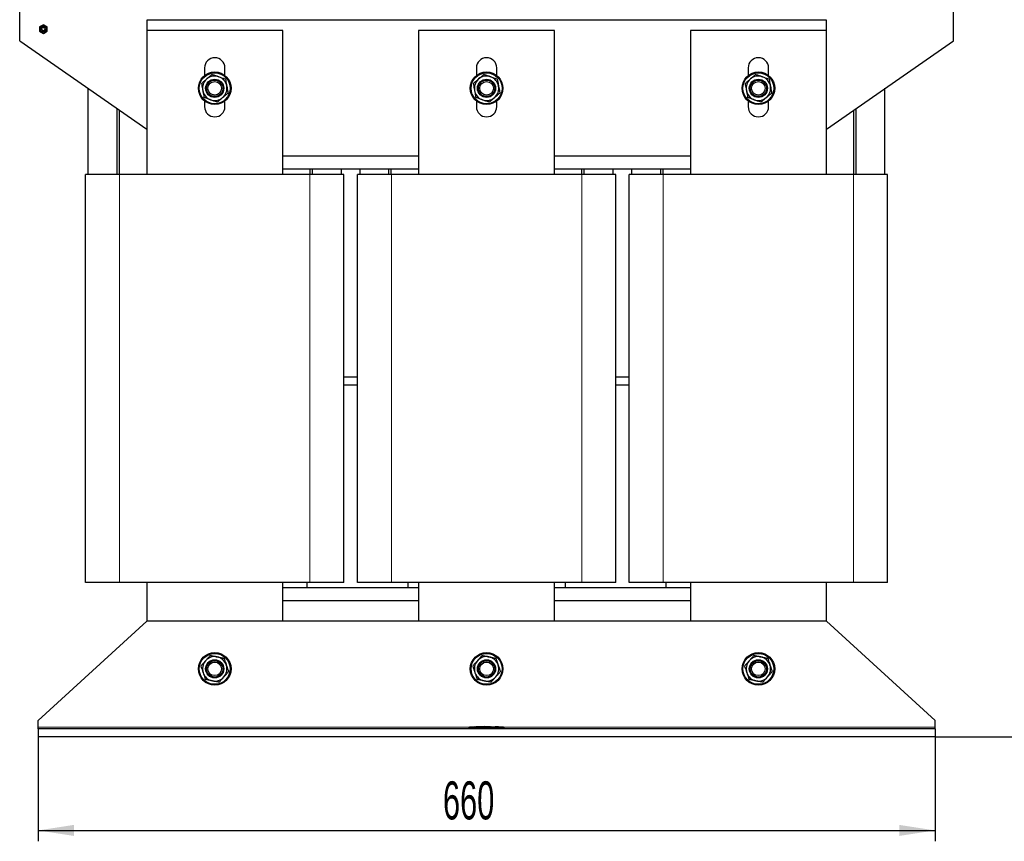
# Model space of a CAD drawing. Header units: millimetres. Extents: x 5 to 418, y 2 to 292.
# Tile 11 of 43: x 67 to 157, y 169 to 244. Entities that reach past the tile are written whole.
import ezdxf

# ---------------------------------------------------------------- set-up
doc = ezdxf.new("R2010")
doc.units = ezdxf.units.MM
doc.layers.add('SLD-0', color=7, linetype='Continuous')
doc.styles.add('SLDTEXTSTYLE0', font='TXT', dxfattribs={"width": 0.605})
doc.dimstyles.new('SLDDIMSTYLE0', dxfattribs={"dimtxt": 3.5, "dimasz": 3.302, "dimexe": 0, "dimexo": 0.0625, "dimgap": 0.875, "dimtad": 1, "dimlfac": 8, "dimrnd": 1e-09, "dimzin": 12, "dimdsep": 46, "dimtxsty": 'SLDTEXTSTYLE0', "dimsah": 1, "dimcen": 0.09, "dimadec": 0, "dimazin": 3, "dimtfac": 1, "dimtofl": 0, "dimtmove": 0, "dimatfit": 3, "dimfxl": 1, "dimfrac": 2, "dimtolj": 1, "dimtzin": 12, "dimarcsym": 0})
doc.dimstyles.new('SLDDIMSTYLE1', dxfattribs={"dimtxt": 3.5, "dimasz": 3.302, "dimexe": 0, "dimexo": 0.0625, "dimgap": 0.875, "dimtad": 1, "dimdec": 0, "dimlfac": 8, "dimrnd": 1e-09, "dimzin": 12, "dimdsep": 46, "dimtxsty": 'SLDTEXTSTYLE0', "dimsah": 1, "dimcen": 0.09, "dimadec": 0, "dimazin": 3, "dimtfac": 1, "dimtofl": 0, "dimtmove": 0, "dimatfit": 3, "dimfxl": 1, "dimfrac": 2, "dimtolj": 1, "dimtzin": 12, "dimarcsym": 0})

# ---------------------------------------------------------------- blocks, each defined once
blk = doc.blocks.new('_D')
at = {"layer": 'SLD-0'}
for p, q in [((68.507, 178.366), (68.507, 168.763)), ((151.007, 178.366), (151.007, 168.763)), ((68.507, 169.763), (151.007, 169.763))]:
    blk.add_line(p, q, dxfattribs=at)
for points in [[(68.507, 169.763), (71.809, 169.255), (71.809, 170.271)], [(151.007, 169.763), (147.705, 170.271), (147.705, 169.255)]]:
    blk.add_solid(points, dxfattribs=at)
at = {"layer": 'SLD-0', "insert": (105.747, 174.274), "char_height": 3.5, "attachment_point": 1, "style": 'SLDTEXTSTYLE0'}
blk.add_mtext('660', dxfattribs=at)
blk = doc.blocks.new('_D_2')
at = {"layer": 'SLD-0', "color": 7}
for p, q in [((150.932, 257.056), (164.659, 257.056)), ((163.659, 178.366), (163.659, 257.056)), ((151.007, 178.366), (164.659, 178.366))]:
    blk.add_line(p, q, dxfattribs=at)
for points in [[(163.659, 257.056), (163.151, 253.754), (164.167, 253.754)], [(163.659, 178.366), (164.167, 181.668), (163.151, 181.668)]]:
    blk.add_solid(points, dxfattribs=at)
at = {"layer": 'SLD-0', "color": 7, "insert": (159.148, 213.701), "char_height": 3.5, "attachment_point": 1, "rotation": 90, "style": 'SLDTEXTSTYLE0'}
blk.add_mtext('630', dxfattribs=at)

msp = doc.modelspace()

# ---------------------------------------------------------------- linework, layer by layer
at = {"color": 7, "linetype": 'Continuous', "lineweight": 25}
for p, q in [((66.8196, 242.3657), (66.8196, 245.1782)), ((152.6946, 242.3657), (152.6946, 245.1782)), ((68.6554, 243.631), (68.6533, 243.2341)), ((69.0002, 243.8276), (68.6554, 243.631)), ((69.3429, 243.6273), (69.0002, 243.8276)), ((69.3408, 243.2304), (69.3429, 243.6273)), ((141.0071, 244.2407), (78.5071, 244.2407)), ((78.5071, 244.2407), (78.5071, 243.3032)), ((141.0071, 243.3032), (141.0071, 244.2407)), ((68.6533, 243.2341), (68.996, 243.0338)), ((68.996, 243.0338), (69.3408, 243.2304)), ((91.0071, 243.3032), (78.5071, 243.3032)), ((78.5071, 243.3032), (78.5071, 230.0532)), ((91.0071, 230.0532), (91.0071, 243.3032)), ((103.5071, 243.3032), (103.5071, 230.0532)), ((116.0071, 243.3032), (103.5071, 243.3032)), ((116.0071, 230.0532), (116.0071, 243.3032)), ((141.0071, 243.3032), (128.5071, 243.3032)), ((128.5071, 243.3032), (128.5071, 230.0532)), ((141.0071, 230.0532), (141.0071, 243.3032)), ((66.8196, 242.3657), (78.5071, 234.2407)), ((141.0071, 234.2407), (152.6946, 242.3657)), ((83.8196, 239.8657), (83.8196, 239.1616)), ((85.6946, 239.1616), (85.6946, 239.8657)), ((108.8196, 239.8657), (108.8196, 239.1616)), ((110.6946, 239.1616), (110.6946, 239.8657)), ((133.8196, 239.8657), (133.8196, 239.1616)), ((135.6946, 239.1616), (135.6946, 239.8657)), ((73.0884, 238.0077), (73.0884, 230.0532)), ((146.4009, 230.0532), (146.4009, 237.9904)), ((83.8196, 236.8197), (83.8196, 236.3032)), ((85.6946, 236.3032), (85.6946, 236.8197)), ((108.8196, 236.8197), (108.8196, 236.3032)), ((110.6946, 236.3032), (110.6946, 236.8197)), ((133.8196, 236.8197), (133.8196, 236.3032)), ((135.6946, 236.3032), (135.6946, 236.8197)), ((75.7759, 230.0532), (75.7759, 236.1394)), ((75.9634, 236.0091), (75.9634, 230.0532)), ((143.5259, 230.0532), (143.5259, 235.9917)), ((143.7134, 236.122), (143.7134, 230.0532)), ((103.5071, 231.7407), (91.0071, 231.7407)), ((128.5071, 231.7407), (116.0071, 231.7407)), ((72.8821, 192.5532), (72.8821, 230.0532)), ((76.0071, 230.0532), (72.8821, 230.0532)), ((93.5071, 230.0532), (76.0071, 230.0532)), ((103.5071, 230.5532), (91.0071, 230.5532)), ((96.6321, 230.0532), (93.5071, 230.0532)), ((93.5259, 230.0532), (93.5259, 230.5532)), ((93.7134, 230.5532), (93.7134, 230.0532)), ((96.4009, 230.0532), (96.4009, 230.5532)), ((96.6321, 192.5532), (96.6321, 230.0532)), ((97.8821, 192.5532), (97.8821, 230.0532)), ((101.0071, 230.0532), (97.8821, 230.0532)), ((98.0884, 230.5532), (98.0884, 230.0532)), ((100.7759, 230.0532), (100.7759, 230.5532)), ((100.9634, 230.5532), (100.9634, 230.0532)), ((118.5071, 230.0532), (101.0071, 230.0532)), ((128.5071, 230.5532), (116.0071, 230.5532)), ((121.6321, 230.0532), (118.5071, 230.0532)), ((118.5259, 230.0532), (118.5259, 230.5532)), ((118.7134, 230.5532), (118.7134, 230.0532)), ((121.4009, 230.0532), (121.4009, 230.5532)), ((121.6321, 192.5532), (121.6321, 230.0532)), ((122.8821, 192.5532), (122.8821, 230.0532)), ((126.0071, 230.0532), (122.8821, 230.0532)), ((123.0884, 230.5532), (123.0884, 230.0532)), ((125.7759, 230.0532), (125.7759, 230.5532)), ((125.9634, 230.5532), (125.9634, 230.0532)), ((143.5071, 230.0532), (126.0071, 230.0532)), ((146.6321, 230.0532), (143.5071, 230.0532)), ((146.6321, 192.5532), (146.6321, 230.0532)), ((97.8821, 211.4282), (96.6321, 211.4282)), ((122.8821, 211.4282), (121.6321, 211.4282)), ((96.6321, 210.7282), (97.8821, 210.7282)), ((121.6321, 210.7282), (122.8821, 210.7282)), ((76.0071, 192.5532), (72.8821, 192.5532)), ((93.5071, 192.5532), (76.0071, 192.5532)), ((78.5071, 192.5532), (78.5071, 188.9907)), ((91.0071, 188.9907), (91.0071, 192.5532)), ((103.5071, 192.0532), (91.0071, 192.0532)), ((93.2571, 192.0532), (93.2571, 192.5532)), ((96.6321, 192.5532), (93.5071, 192.5532)), ((101.0071, 192.5532), (97.8821, 192.5532)), ((118.5071, 192.5532), (101.0071, 192.5532)), ((102.5071, 192.5532), (102.5071, 192.0532)), ((103.5071, 192.5532), (103.5071, 188.9907)), ((116.0071, 188.9907), (116.0071, 192.5532)), ((128.5071, 192.0532), (116.0071, 192.0532)), ((117.0071, 192.0532), (117.0071, 192.5532)), ((121.6321, 192.5532), (118.5071, 192.5532)), ((126.0071, 192.5532), (122.8821, 192.5532)), ((143.5071, 192.5532), (126.0071, 192.5532)), ((126.2571, 192.5532), (126.2571, 192.0532)), ((128.5071, 192.5532), (128.5071, 188.9907)), ((141.0071, 188.9907), (141.0071, 192.5532)), ((146.6321, 192.5532), (143.5071, 192.5532)), ((103.5071, 190.8657), (91.0071, 190.8657)), ((128.5071, 190.8657), (116.0071, 190.8657)), ((78.5071, 188.9907), (68.5071, 179.8657)), ((141.0071, 188.9907), (78.5071, 188.9907)), ((151.0071, 179.8657), (141.0071, 188.9907)), ((68.5071, 179.2407), (68.5071, 179.8657)), ((109.5954, 179.2995), (109.2843, 179.2888)), ((109.5954, 179.304), (110.2427, 179.2984)), ((109.5954, 179.2976), (109.5954, 179.304)), ((109.8644, 179.2992), (109.5954, 179.3015)), ((151.0071, 179.2407), (151.0071, 179.8657)), ((68.5071, 179.1157), (68.5071, 179.2407)), ((68.5071, 179.1157), (68.5071, 178.3657)), ((151.0071, 179.1157), (68.5071, 179.1157)), ((108.1321, 179.1157), (108.1321, 179.1547)), ((108.3684, 179.2535), (108.1954, 179.2447)), ((108.6433, 179.2669), (108.3514, 179.257)), ((108.3684, 179.2517), (108.6431, 179.2608)), ((108.6431, 179.2582), (108.3684, 179.2492)), ((108.3684, 179.2517), (108.3684, 179.2492)), ((108.6431, 179.2736), (108.9457, 179.269)), ((108.6431, 179.2608), (108.6431, 179.2582)), ((108.9457, 179.2665), (108.6548, 179.271)), ((109.0271, 179.28), (108.7788, 179.2716)), ((108.9457, 179.269), (110.1334, 179.2768)), ((110.1334, 179.2743), (108.9457, 179.2665)), ((108.9457, 179.269), (108.9457, 179.2665)), ((109.284, 179.297), (109.0257, 179.2884)), ((110.1334, 179.2948), (109.5954, 179.2976)), ((110.1334, 179.282), (110.1334, 179.2948)), ((110.1334, 179.2768), (110.1334, 179.2743)), ((110.2427, 179.2984), (110.2427, 179.2911)), ((111.1139, 179.2578), (110.2427, 179.2889)), ((110.2427, 179.2753), (110.2427, 179.2728)), ((110.2427, 179.2753), (110.9523, 179.2582)), ((110.9523, 179.2557), (110.2427, 179.2728)), ((110.5476, 179.2883), (110.5476, 179.2836)), ((110.7652, 179.2786), (110.5476, 179.2883)), ((110.5476, 179.2858), (110.7652, 179.2761)), ((110.5476, 179.2836), (110.7652, 179.2749)), ((110.8449, 179.2709), (110.8449, 179.2734)), ((111.1482, 179.2546), (111.1482, 179.2521)), ((111.3189, 179.2447), (111.163, 179.2521)), ((111.3821, 179.1157), (111.3821, 179.1547)), ((151.0071, 179.1157), (151.0071, 179.2407)), ((151.0071, 179.1157), (151.0071, 178.3657)), ((151.0071, 178.3657), (68.5071, 178.3657))]:
    msp.add_line(p, q, dxfattribs=at)
at = {"color": 7, "linetype": 'Continuous', "lineweight": 18}
for p, q in [((76.0071, 192.5532), (76.0071, 230.0532)), ((93.5071, 192.5532), (93.5071, 230.0532)), ((101.0071, 192.5532), (101.0071, 230.0532)), ((118.5071, 192.5532), (118.5071, 230.0532)), ((126.0071, 192.5532), (126.0071, 230.0532)), ((143.5071, 192.5532), (143.5071, 230.0532)), ((108.1894, 179.2407), (68.5071, 179.2407)), ((108.2561, 179.2422), (108.2571, 179.1547)), ((108.2571, 179.1157), (108.2571, 179.1547)), ((110.7652, 179.2786), (110.7652, 179.2761)), ((110.9523, 179.2582), (110.9523, 179.2557)), ((111.2582, 179.2422), (111.2571, 179.1547)), ((111.2571, 179.1157), (111.2571, 179.1547)), ((151.0071, 179.2407), (111.3249, 179.2407))]:
    msp.add_line(p, q, dxfattribs=at)
at = {"color": 7, "linetype": 'Continuous', "lineweight": 25}
for centre, radius in [((68.9981, 243.4307), 0.2875), ((68.9981, 243.4307), 0.1875), ((68.9981, 243.4307), 0.1492), ((84.7571, 237.9907), 1.5), ((84.7571, 237.9907), 1.4219), ((109.7571, 237.9907), 1.5), ((109.7571, 237.9907), 1.4219), ((134.7571, 237.9907), 1.5), ((134.7571, 237.9907), 1.4219), ((84.7571, 237.9907), 0.8367), ((84.7571, 237.9907), 0.75), ((84.7571, 237.9907), 0.625), ((109.7571, 237.9907), 0.8367), ((109.7571, 237.9907), 0.75), ((109.7571, 237.9907), 0.625), ((134.7571, 237.9907), 0.8367), ((134.7571, 237.9907), 0.75), ((134.7571, 237.9907), 0.625), ((84.7571, 184.6157), 1.5), ((84.7571, 184.6157), 1.4219), ((109.7571, 184.6157), 1.5), ((109.7571, 184.6157), 1.4219), ((134.7571, 184.6157), 1.5), ((134.7571, 184.6157), 1.4219), ((84.7571, 184.6157), 0.8367), ((84.7571, 184.6157), 0.75), ((84.7571, 184.6157), 0.625), ((109.7571, 184.6157), 0.8367), ((109.7571, 184.6157), 0.75), ((109.7571, 184.6157), 0.625), ((134.7571, 184.6157), 0.8367), ((134.7571, 184.6157), 0.75), ((134.7571, 184.6157), 0.625)]:
    msp.add_circle(centre, radius, dxfattribs=at)
for centre, radius, start, end in [((84.7571, 239.8657), 0.9375, 0, 180), ((109.7571, 239.8657), 0.9375, 0, 180), ((134.7571, 239.8657), 0.9375, 0, 180), ((84.7571, 237.9907), 1.125, 70.291325, 130.291325), ((109.7571, 237.9907), 1.125, 70.291325, 130.291325), ((134.7571, 237.9907), 1.125, 70.291325, 130.291325), ((84.7571, 237.9907), 1.125, 130.291325, 190.291325), ((84.7571, 237.9907), 1.125, 10.291325, 70.291325), ((84.7571, 237.9907), 1.125, 310.291325, 10.291325), ((109.7571, 237.9907), 1.125, 130.291325, 190.291325), ((109.7571, 237.9907), 1.125, 10.291325, 70.291325), ((109.7571, 237.9907), 1.125, 310.291325, 10.291325), ((134.7571, 237.9907), 1.125, 130.291325, 190.291325), ((134.7571, 237.9907), 1.125, 10.291325, 70.291325), ((134.7571, 237.9907), 1.125, 310.291325, 10.291325), ((84.7571, 237.9907), 1.125, 190.291325, 250.291325), ((109.7571, 237.9907), 1.125, 190.291325, 250.291325), ((134.7571, 237.9907), 1.125, 190.291325, 250.291325), ((84.7571, 237.9907), 1.125, 250.291325, 310.291325), ((109.7571, 237.9907), 1.125, 250.291325, 310.291325), ((134.7571, 237.9907), 1.125, 250.291325, 310.291325), ((84.7571, 236.3032), 0.9375, 180, 0), ((109.7571, 236.3032), 0.9375, 180, 0), ((134.7571, 236.3032), 0.9375, 180, 0), ((84.7571, 184.6157), 1.125, 78.73666, 138.73666), ((84.7571, 184.6157), 1.125, 18.73666, 78.73666), ((109.7571, 184.6157), 1.125, 78.73666, 138.73666), ((109.7571, 184.6157), 1.125, 18.73666, 78.73666), ((134.7571, 184.6157), 1.125, 78.73666, 138.73666), ((134.7571, 184.6157), 1.125, 18.73666, 78.73666), ((84.7571, 184.6157), 1.125, 138.73666, 198.73666), ((84.7571, 184.6157), 1.125, 318.73666, 18.73666), ((109.7571, 184.6157), 1.125, 138.73666, 198.73666), ((109.7571, 184.6157), 1.125, 318.73666, 18.73666), ((134.7571, 184.6157), 1.125, 138.73666, 198.73666), ((134.7571, 184.6157), 1.125, 318.73666, 18.73666), ((84.7571, 184.6157), 1.125, 198.73666, 258.73666), ((84.7571, 184.6157), 1.125, 258.73666, 318.73666), ((109.7571, 184.6157), 1.125, 198.73666, 258.73666), ((109.7571, 184.6157), 1.125, 258.73666, 318.73666), ((134.7571, 184.6157), 1.125, 198.73666, 258.73666), ((134.7571, 184.6157), 1.125, 258.73666, 318.73666), ((108.2196, 179.1586), 0.0875, 93.308358, 180.001701), ((111.2946, 179.1586), 0.0875, 359.998284, 86.658763)]:
    msp.add_arc(centre, radius, start, end, dxfattribs=at)
at = {"color": 7, "linetype": 'Continuous', "lineweight": 18}
for centre, start, end in [((108.2196, 179.1547), 90.990495, 179.998049), ((111.2947, 179.1547), 0.001948, 89.00993)]:
    msp.add_arc(centre, 0.0875, start, end, dxfattribs=at)
at = {"color": 7, "linetype": 'Continuous', "lineweight": 25}
for points, knots in [([(84.5251, 239.2688), (84.4446, 239.2006), (84.2822, 239.0629), (84.1143, 238.9206), (84.0296, 238.8488)], [0, 0, 0, 0, 0.495458, 1, 1, 1, 1]), ([(84.5251, 239.2688), (84.6244, 239.2333), (84.8248, 239.1615), (85.032, 239.0872), (85.1365, 239.0498)], [0, 0, 0, 0, 0.495458, 1, 1, 1, 1]), ([(109.5251, 239.2688), (109.4446, 239.2006), (109.2822, 239.0629), (109.1143, 238.9206), (109.0296, 238.8488)], [0, 0, 0, 0, 0.49545796, 1, 1, 1, 1]), ([(109.5251, 239.2688), (109.6244, 239.2333), (109.8248, 239.1615), (110.032, 239.0872), (110.1365, 239.0498)], [0, 0, 0, 0, 0.495458, 1, 1, 1, 1]), ([(134.5251, 239.2688), (134.4446, 239.2006), (134.2822, 239.0629), (134.1143, 238.9206), (134.0296, 238.8488)], [0, 0, 0, 0, 0.495458, 1, 1, 1, 1]), ([(134.5251, 239.2688), (134.6244, 239.2333), (134.8248, 239.1615), (135.032, 239.0872), (135.1365, 239.0498)], [0, 0, 0, 0, 0.495458, 1, 1, 1, 1]), ([(84.0296, 238.8488), (84.0179, 238.8388), (83.929, 238.7634), (83.7613, 238.6213), (83.6104, 238.4933), (83.5342, 238.4288)], [0, 0, 0, 0, 0.07009, 0.5307844, 1, 1, 1, 1]), ([(83.5342, 238.4288), (83.5634, 238.2682), (83.6016, 238.0574), (83.6409, 237.8412), (83.6502, 237.7897)], [0, 0, 0, 0, 0.7618982, 1, 1, 1, 1]), ([(85.1365, 239.0498), (85.151, 239.0446), (85.2608, 239.0053), (85.4677, 238.9311), (85.654, 238.8644), (85.748, 238.8307)], [0, 0, 0, 0, 0.07009, 0.5307844, 1, 1, 1, 1]), ([(85.748, 238.8307), (85.7772, 238.6702), (85.8154, 238.4594), (85.8547, 238.2432), (85.8641, 238.1917)], [0, 0, 0, 0, 0.7618982, 1, 1, 1, 1]), ([(85.8641, 238.1917), (85.8947, 238.0227), (85.934, 237.8063), (85.9718, 237.5982), (85.9801, 237.5526)], [0, 0, 0, 0, 0.7810476, 1, 1, 1, 1]), ([(109.0296, 238.8488), (109.0179, 238.8388), (108.929, 238.7634), (108.7613, 238.6213), (108.6104, 238.4933), (108.5342, 238.4288)], [0, 0, 0, 0, 0.07009, 0.5307844, 1, 1, 1, 1]), ([(108.5342, 238.4288), (108.5634, 238.2682), (108.6016, 238.0574), (108.6409, 237.8412), (108.6502, 237.7897)], [0, 0, 0, 0, 0.7618982, 1, 1, 1, 1]), ([(110.1365, 239.0498), (110.151, 239.0446), (110.2608, 239.0053), (110.4677, 238.9311), (110.654, 238.8644), (110.748, 238.8307)], [0, 0, 0, 0, 0.07009, 0.5307844, 1, 1, 1, 1]), ([(110.748, 238.8307), (110.7772, 238.6702), (110.8154, 238.4594), (110.8547, 238.2432), (110.8641, 238.1917)], [0, 0, 0, 0, 0.7618982, 1, 1, 1, 1]), ([(110.8641, 238.1917), (110.8947, 238.0227), (110.934, 237.8063), (110.9718, 237.5982), (110.9801, 237.5526)], [0, 0, 0, 0, 0.7810476, 1, 1, 1, 1]), ([(134.0296, 238.8488), (134.0179, 238.8388), (133.929, 238.7634), (133.7613, 238.6213), (133.6104, 238.4933), (133.5342, 238.4288)], [0, 0, 0, 0, 0.07009, 0.5307844, 1, 1, 1, 1]), ([(133.5342, 238.4288), (133.5634, 238.2682), (133.6016, 238.0574), (133.6409, 237.8412), (133.6502, 237.7897)], [0, 0, 0, 0, 0.7618982, 1, 1, 1, 1]), ([(135.1365, 239.0498), (135.151, 239.0446), (135.2608, 239.0053), (135.4677, 238.9311), (135.654, 238.8644), (135.748, 238.8307)], [0, 0, 0, 0, 0.07009, 0.5307844, 1, 1, 1, 1]), ([(135.748, 238.8307), (135.7772, 238.6702), (135.8154, 238.4594), (135.8547, 238.2432), (135.8641, 238.1917)], [0, 0, 0, 0, 0.7618982, 1, 1, 1, 1]), ([(135.8641, 238.1917), (135.8947, 238.0227), (135.934, 237.8063), (135.9718, 237.5982), (135.9801, 237.5526)], [0, 0, 0, 0, 0.7810476, 1, 1, 1, 1]), ([(83.6502, 237.7897), (83.6809, 237.6207), (83.7202, 237.4043), (83.758, 237.1962), (83.7663, 237.1506)], [0, 0, 0, 0, 0.7810476, 1, 1, 1, 1]), ([(85.4847, 237.1326), (85.4964, 237.1425), (85.5853, 237.2179), (85.753, 237.3601), (85.9039, 237.488), (85.9801, 237.5526)], [0, 0, 0, 0, 0.07009, 0.5307844, 1, 1, 1, 1]), ([(108.6502, 237.7897), (108.6809, 237.6207), (108.7202, 237.4043), (108.758, 237.1962), (108.7663, 237.1506)], [0, 0, 0, 0, 0.7810476, 1, 1, 1, 1]), ([(110.4847, 237.1326), (110.4964, 237.1425), (110.5853, 237.2179), (110.753, 237.3601), (110.9039, 237.488), (110.9801, 237.5526)], [0, 0, 0, 0, 0.07009, 0.5307844, 1, 1, 1, 1]), ([(133.6502, 237.7897), (133.6809, 237.6207), (133.7202, 237.4043), (133.758, 237.1962), (133.7663, 237.1506)], [0, 0, 0, 0, 0.7810476, 1, 1, 1, 1]), ([(135.4847, 237.1326), (135.4964, 237.1425), (135.5853, 237.2179), (135.753, 237.3601), (135.9039, 237.488), (135.9801, 237.5526)], [0, 0, 0, 0, 0.07009, 0.5307844, 1, 1, 1, 1]), ([(84.3778, 236.9316), (84.3633, 236.9368), (84.2535, 236.9761), (84.0466, 237.0502), (83.8603, 237.117), (83.7663, 237.1506)], [0, 0, 0, 0, 0.07009, 0.5307844, 1, 1, 1, 1]), ([(84.9892, 236.7125), (84.8899, 236.7481), (84.6895, 236.8199), (84.4823, 236.8941), (84.3778, 236.9316)], [0, 0, 0, 0, 0.495458, 1, 1, 1, 1]), ([(84.9892, 236.7125), (85.0697, 236.7808), (85.2321, 236.9184), (85.4, 237.0608), (85.4847, 237.1326)], [0, 0, 0, 0, 0.495458, 1, 1, 1, 1]), ([(109.3778, 236.9316), (109.3633, 236.9368), (109.2535, 236.9761), (109.0466, 237.0502), (108.8603, 237.117), (108.7663, 237.1506)], [0, 0, 0, 0, 0.07009003, 0.53078443, 1, 1, 1, 1]), ([(109.9892, 236.7125), (109.8899, 236.7481), (109.6895, 236.8199), (109.4823, 236.8941), (109.3778, 236.9316)], [0, 0, 0, 0, 0.495458, 1, 1, 1, 1]), ([(109.9892, 236.7125), (110.0697, 236.7808), (110.2321, 236.9184), (110.4, 237.0608), (110.4847, 237.1326)], [0, 0, 0, 0, 0.495458, 1, 1, 1, 1]), ([(134.3778, 236.9316), (134.3633, 236.9368), (134.2535, 236.9761), (134.0466, 237.0502), (133.8603, 237.117), (133.7663, 237.1506)], [0, 0, 0, 0, 0.07009003, 0.53078443, 1, 1, 1, 1]), ([(134.9892, 236.7125), (134.8899, 236.7481), (134.6895, 236.8199), (134.4823, 236.8941), (134.3778, 236.9316)], [0, 0, 0, 0, 0.495458, 1, 1, 1, 1]), ([(134.9892, 236.7125), (135.0697, 236.7808), (135.2321, 236.9184), (135.4, 237.0608), (135.4847, 237.1326)], [0, 0, 0, 0, 0.495458, 1, 1, 1, 1]), ([(84.3399, 185.8459), (84.2703, 185.7666), (84.1299, 185.6066), (83.9847, 185.4411), (83.9115, 185.3576)], [0, 0, 0, 0, 0.495458, 1, 1, 1, 1]), ([(84.3399, 185.8459), (84.4433, 185.8253), (84.6521, 185.7837), (84.868, 185.7407), (84.9769, 185.719)], [0, 0, 0, 0, 0.495458, 1, 1, 1, 1]), ([(84.9769, 185.719), (84.992, 185.716), (85.1063, 185.6932), (85.3219, 185.6503), (85.516, 185.6117), (85.6139, 185.5922)], [0, 0, 0, 0, 0.07009, 0.5307844, 1, 1, 1, 1]), ([(109.3399, 185.8459), (109.2703, 185.7666), (109.1299, 185.6066), (108.9847, 185.4411), (108.9115, 185.3576)], [0, 0, 0, 0, 0.495458, 1, 1, 1, 1]), ([(109.3399, 185.8459), (109.4433, 185.8253), (109.6521, 185.7837), (109.868, 185.7407), (109.9769, 185.719)], [0, 0, 0, 0, 0.495458, 1, 1, 1, 1]), ([(109.9769, 185.719), (109.992, 185.716), (110.1063, 185.6932), (110.3219, 185.6503), (110.516, 185.6117), (110.6139, 185.5922)], [0, 0, 0, 0, 0.07009, 0.5307844, 1, 1, 1, 1]), ([(134.3399, 185.8459), (134.2703, 185.7666), (134.1299, 185.6066), (133.9847, 185.4411), (133.9115, 185.3576)], [0, 0, 0, 0, 0.495458, 1, 1, 1, 1]), ([(134.3399, 185.8459), (134.4433, 185.8253), (134.6521, 185.7837), (134.868, 185.7407), (134.9769, 185.719)], [0, 0, 0, 0, 0.495458, 1, 1, 1, 1]), ([(134.9769, 185.719), (134.992, 185.716), (135.1063, 185.6932), (135.3219, 185.6503), (135.516, 185.6117), (135.6139, 185.5922)], [0, 0, 0, 0, 0.07009, 0.5307844, 1, 1, 1, 1]), ([(83.9115, 185.3576), (83.9013, 185.3461), (83.8245, 185.2584), (83.6795, 185.0932), (83.549, 184.9445), (83.4831, 184.8694)], [0, 0, 0, 0, 0.07009, 0.5307844, 1, 1, 1, 1]), ([(83.4831, 184.8694), (83.5356, 184.7149), (83.6044, 184.512), (83.675, 184.3039), (83.6918, 184.2543)], [0, 0, 0, 0, 0.7618982, 1, 1, 1, 1]), ([(85.6139, 185.5922), (85.6663, 185.4376), (85.7351, 185.2348), (85.8057, 185.0266), (85.8225, 184.9771)], [0, 0, 0, 0, 0.7618982, 1, 1, 1, 1]), ([(85.8225, 184.9771), (85.8777, 184.8144), (85.9483, 184.6061), (86.0163, 184.4058), (86.0312, 184.362)], [0, 0, 0, 0, 0.7810476, 1, 1, 1, 1]), ([(108.9115, 185.3576), (108.9013, 185.3461), (108.8245, 185.2584), (108.6795, 185.0932), (108.549, 184.9445), (108.4831, 184.8694)], [0, 0, 0, 0, 0.07009, 0.5307844, 1, 1, 1, 1]), ([(108.4831, 184.8694), (108.5356, 184.7149), (108.6044, 184.512), (108.675, 184.3039), (108.6918, 184.2543)], [0, 0, 0, 0, 0.7618982, 1, 1, 1, 1]), ([(110.6139, 185.5922), (110.6663, 185.4376), (110.7351, 185.2348), (110.8057, 185.0266), (110.8225, 184.9771)], [0, 0, 0, 0, 0.7618982, 1, 1, 1, 1]), ([(110.8225, 184.9771), (110.8777, 184.8144), (110.9483, 184.6061), (111.0163, 184.4058), (111.0312, 184.362)], [0, 0, 0, 0, 0.7810476, 1, 1, 1, 1]), ([(133.9115, 185.3576), (133.9013, 185.3461), (133.8245, 185.2584), (133.6795, 185.0932), (133.549, 184.9445), (133.4831, 184.8694)], [0, 0, 0, 0, 0.07009, 0.5307844, 1, 1, 1, 1]), ([(133.4831, 184.8694), (133.5356, 184.7149), (133.6044, 184.512), (133.675, 184.3039), (133.6918, 184.2543)], [0, 0, 0, 0, 0.7618982, 1, 1, 1, 1]), ([(135.6139, 185.5922), (135.6663, 185.4376), (135.7351, 185.2348), (135.8057, 185.0266), (135.8225, 184.9771)], [0, 0, 0, 0, 0.7618982, 1, 1, 1, 1]), ([(135.8225, 184.9771), (135.8777, 184.8144), (135.9483, 184.6061), (136.0163, 184.4058), (136.0312, 184.362)], [0, 0, 0, 0, 0.7810476, 1, 1, 1, 1]), ([(83.6918, 184.2543), (83.7469, 184.0917), (83.8176, 183.8834), (83.8855, 183.6831), (83.9004, 183.6392)], [0, 0, 0, 0, 0.7810476, 1, 1, 1, 1]), ([(85.1744, 183.3855), (85.244, 183.4648), (85.3844, 183.6248), (85.5296, 183.7903), (85.6028, 183.8737)], [0, 0, 0, 0, 0.495458, 1, 1, 1, 1]), ([(85.6028, 183.8737), (85.6129, 183.8853), (85.6898, 183.9729), (85.8348, 184.1382), (85.9653, 184.2869), (86.0312, 184.362)], [0, 0, 0, 0, 0.07009, 0.5307844, 1, 1, 1, 1]), ([(108.6918, 184.2543), (108.7469, 184.0917), (108.8176, 183.8834), (108.8855, 183.6831), (108.9004, 183.6392)], [0, 0, 0, 0, 0.7810476, 1, 1, 1, 1]), ([(110.1744, 183.3855), (110.244, 183.4648), (110.3844, 183.6248), (110.5296, 183.7903), (110.6028, 183.8737)], [0, 0, 0, 0, 0.495458, 1, 1, 1, 1]), ([(110.6028, 183.8737), (110.6129, 183.8853), (110.6898, 183.9729), (110.8348, 184.1382), (110.9653, 184.2869), (111.0312, 184.362)], [0, 0, 0, 0, 0.07009, 0.5307844, 1, 1, 1, 1]), ([(133.6918, 184.2543), (133.7469, 184.0917), (133.8176, 183.8834), (133.8855, 183.6831), (133.9004, 183.6392)], [0, 0, 0, 0, 0.78104759, 1, 1, 1, 1]), ([(135.1744, 183.3855), (135.244, 183.4648), (135.3844, 183.6248), (135.5296, 183.7903), (135.6028, 183.8737)], [0, 0, 0, 0, 0.495458, 1, 1, 1, 1]), ([(135.6028, 183.8737), (135.6129, 183.8853), (135.6898, 183.9729), (135.8348, 184.1382), (135.9653, 184.2869), (136.0312, 184.362)], [0, 0, 0, 0, 0.07009, 0.5307844, 1, 1, 1, 1]), ([(84.5374, 183.5124), (84.5223, 183.5154), (84.408, 183.5381), (84.1924, 183.5811), (83.9983, 183.6197), (83.9004, 183.6392)], [0, 0, 0, 0, 0.07009, 0.5307844, 1, 1, 1, 1]), ([(85.1744, 183.3855), (85.071, 183.4061), (84.8622, 183.4477), (84.6463, 183.4907), (84.5374, 183.5124)], [0, 0, 0, 0, 0.495458, 1, 1, 1, 1]), ([(109.5374, 183.5124), (109.5223, 183.5154), (109.408, 183.5381), (109.1924, 183.5811), (108.9983, 183.6197), (108.9004, 183.6392)], [0, 0, 0, 0, 0.07009003, 0.53078443, 1, 1, 1, 1]), ([(110.1744, 183.3855), (110.071, 183.4061), (109.8622, 183.4477), (109.6463, 183.4907), (109.5374, 183.5124)], [0, 0, 0, 0, 0.49545796, 1, 1, 1, 1]), ([(134.5374, 183.5124), (134.5223, 183.5154), (134.408, 183.5381), (134.1924, 183.5811), (133.9983, 183.6197), (133.9004, 183.6392)], [0, 0, 0, 0, 0.07009, 0.5307844, 1, 1, 1, 1]), ([(135.1744, 183.3855), (135.071, 183.4061), (134.8622, 183.4477), (134.6463, 183.4907), (134.5374, 183.5124)], [0, 0, 0, 0, 0.495458, 1, 1, 1, 1]), ([(108.1321, 179.1547), (108.1321, 179.1561), (108.1321, 179.1585), (108.1321, 179.1582), (108.1321, 179.1581)], [0, 0, 0, 0, 0.6377978, 1, 1, 1, 1]), ([(110.8444, 179.2736), (110.8424, 179.2739), (110.8386, 179.2744), (110.8223, 179.2755), (110.8001, 179.2769), (110.7798, 179.2779), (110.768, 179.2785), (110.7652, 179.2786)], [0, 0, 0, 0, 0.2313819, 0.4629549, 0.6947611, 0.9267657, 1, 1, 1, 1]), ([(110.7652, 179.2761), (110.7742, 179.2757), (110.7921, 179.2748), (110.816, 179.2734), (110.8339, 179.2722), (110.844, 179.2713), (110.8439, 179.271), (110.8439, 179.2709)], [0, 0, 0, 0, 0.2150885, 0.4301767, 0.6452497, 0.8601714, 1, 1, 1, 1]), ([(110.7652, 179.2749), (110.7741, 179.2745), (110.7921, 179.2738), (110.816, 179.2732), (110.8338, 179.2729), (110.8439, 179.273), (110.8439, 179.2733), (110.8439, 179.2734)], [0, 0, 0, 0, 0.2147891, 0.4295851, 0.6442208, 0.8587329, 1, 1, 1, 1]), ([(110.9523, 179.2582), (110.9761, 179.2575), (111.0237, 179.2562), (111.0868, 179.2552), (111.1278, 179.2546), (111.143, 179.2546), (111.1482, 179.2546)], [0, 0, 0, 0, 0.2851253, 0.5702516, 0.8553553, 1, 1, 1, 1]), ([(111.1482, 179.2521), (111.137, 179.2521), (111.1146, 179.2523), (111.057, 179.2532), (111.0001, 179.2543), (110.9644, 179.2553), (110.9523, 179.2557)], [0, 0, 0, 0, 0.285052, 0.570102, 0.8551915, 1, 1, 1, 1]), ([(111.1482, 179.2546), (111.1629, 179.2544), (111.1824, 179.2543), (111.1774, 179.2549), (111.1762, 179.2551)], [0, 0, 0, 0, 0.7597868, 1, 1, 1, 1]), ([(111.1759, 179.2526), (111.1771, 179.2524), (111.1813, 179.2518), (111.1619, 179.2519), (111.1482, 179.2521)], [0, 0, 0, 0, 0.2906381, 1, 1, 1, 1]), ([(111.3821, 179.1581), (111.3821, 179.1582), (111.3821, 179.1586), (111.3821, 179.1563), (111.3821, 179.1547)], [0, 0, 0, 0, 0.3187816, 1, 1, 1, 1])]:
    msp.add_open_spline(points, degree=3, knots=knots, dxfattribs=at)
at = {"color": 7, "linetype": 'Continuous', "lineweight": 18}
for points, knots in [([(108.2571, 179.1547), (108.2431, 179.1546), (108.215, 179.1545), (108.1775, 179.1545), (108.1493, 179.1545), (108.1343, 179.1546), (108.1328, 179.1546), (108.1321, 179.1547)], [0, 0, 0, 0, 0.2146723, 0.429352, 0.6440261, 0.8586954, 1, 1, 1, 1]), ([(108.2146, 179.2455), (108.2145, 179.2456), (108.2143, 179.2458), (108.2166, 179.2436), (108.2181, 179.2422)], [0, 0, 0, 0, 0.3621246, 1, 1, 1, 1]), ([(108.2181, 179.2422), (108.2183, 179.2421), (108.2189, 179.2421), (108.2235, 179.242), (108.2321, 179.242), (108.2434, 179.242), (108.2519, 179.2421), (108.2561, 179.2422)], [0, 0, 0, 0, 0.1406569, 0.3555038, 0.5710329, 0.7861716, 1, 1, 1, 1]), ([(108.2561, 179.2422), (108.7565, 179.2466), (109.7572, 179.2555), (110.7579, 179.2466), (111.2582, 179.2422)], [0, 0, 0, 0, 0.50003916, 1, 1, 1, 1]), ([(111.2571, 179.1547), (110.7572, 179.1595), (109.7572, 179.1692), (108.7572, 179.1595), (108.2571, 179.1547)], [0, 0, 0, 0, 0.499961, 1, 1, 1, 1]), ([(111.3821, 179.1547), (111.3808, 179.1546), (111.378, 179.1545), (111.3565, 179.1545), (111.3247, 179.1545), (111.2896, 179.1546), (111.2664, 179.1547), (111.2571, 179.1547)], [0, 0, 0, 0, 0.21467278, 0.42935247, 0.64402667, 0.85869576, 1, 1, 1, 1]), ([(111.2582, 179.2422), (111.261, 179.2421), (111.268, 179.2421), (111.2786, 179.242), (111.2882, 179.242), (111.2948, 179.242), (111.2957, 179.2421), (111.2962, 179.2422)], [0, 0, 0, 0, 0.1405668, 0.3553275, 0.5708435, 0.7860436, 1, 1, 1, 1]), ([(111.2962, 179.2422), (111.2978, 179.2437), (111.3001, 179.2459), (111.2998, 179.2456), (111.2997, 179.2455)], [0, 0, 0, 0, 0.6810033, 1, 1, 1, 1])]:
    msp.add_open_spline(points, degree=3, knots=knots, dxfattribs=at)

# ---------------------------------------------------------------- dimensions: what is measured, and where the dimension line sits
at = {"layer": 'SLD-0', "color": 7}
dim = msp.add_linear_dim(base=(163.6592, 257.0563), p1=(151.0071, 178.3657), p2=(150.9321, 257.0563), angle=90, dimstyle='SLDDIMSTYLE1', dxfattribs=at)
dim.commit()
dim.dimension.update_dxf_attribs({"geometry": '_D_2', "text_midpoint": (163.6592, 217.711), "dimtype": 160})
at = {"layer": 'SLD-0'}
dim = msp.add_linear_dim(base=(151.0071, 169.7626), p1=(68.5071, 178.3657), p2=(151.0071, 178.3657), dimstyle='SLDDIMSTYLE0', dxfattribs=at)
dim.commit()
dim.dimension.update_dxf_attribs({"geometry": '_D', "text_midpoint": (109.7571, 169.7626), "dimtype": 160})

doc.saveas('drawing.dxf')
